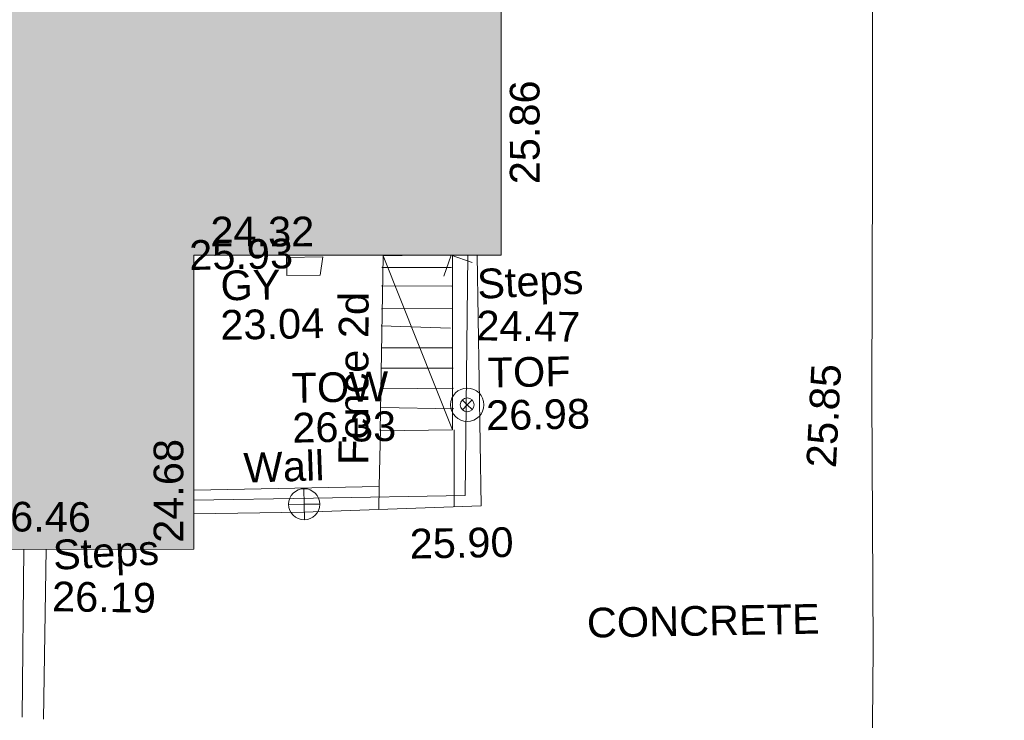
# Model space of a CAD drawing. Header units: millimetres. Extents: x -290717 to 520720, y -88450 to 287762.
# Tile 167 of 197: x -121580 to -109149, y 154294 to 163141. Entities that reach past the tile are written whole.
import ezdxf

# ---------------------------------------------------------------- set-up
doc = ezdxf.new("R2010")
doc.units = ezdxf.units.MM
doc.linetypes.add('IMPORT-UG_ELEC_STREET LIGHTING_QLB2 _2_', pattern=[2700, 1500, -300.0000000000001, 0, -250, 150, -300.0000000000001, 0, -200])
for name, color, linetype, lineweight, true_color in [('00__TOPO__TOP_OF_FENCE_SYMBOL', 7, 'Continuous', 9, 0x666666), ('00_TOPO_BUILDING_OUTLINE', 5, 'Continuous', 9, 0x0000ff), ('00_TOPO_FENCE_2D', 7, 'Continuous', 9, 0x3f7f4f), ('00_TOPO_ROAD_MARKING_WHITE_CONTINUOUS', 7, 'Continuous', 9, 0x999999), ('00_TOPO_STEPS', 7, 'Continuous', 9, 0x666666), ('00_TOPO_TOP_OF_FENCE', 7, 'Continuous', 9, 0x666666), ('00_TOPO_TOP_OF_WALL', 7, 'Continuous', 9, 0x666666), ('00_TOPO_WALL', 7, 'Continuous', 9, 0x7c00a5), ('00_UAV_BUILDING_OUTLINE', 5, 'Continuous', 9, 0x0000ff), ('00_UAV_FENCE_2D', 7, 'Continuous', 9, 0x264c2f), ('00_UAV_SERV_GULLY', 7, 'Continuous', 9, 0x5252a5), ('00_UAV_STEPS', 7, 'Continuous', 9, 0x666666), ('00_UAV_WALL', 7, 'Continuous', 9, 0x7c00a5), ('12333-PUM-2D-U-0001-C01 - Rev2_REVIT IMPORT_dwg', 7, 'Continuous', 9, 0x767676), ('A_RHA_Line', 7, 'Continuous', 9, 0x00a600)]:
    doc.layers.add(name, color=color, linetype=linetype, lineweight=lineweight, true_color=true_color)
doc.layers.add('00_TOPO_SURVEY_TEXT', color=7, linetype='Continuous', lineweight=9)
doc.layers.add('A_RHA_Detail', color=7, linetype='Continuous', lineweight=9)
doc.styles.add('Swis721 Lt BT_2', font='swissl.ttf', dxfattribs={"height": 375})

# ---------------------------------------------------------------- blocks, each defined once
blk = doc.blocks.new('12333-PUM-2D-U-0001-C01 - Rev2_REVIT IMPORT_dwg_MSL_Node_LineworkTOF-2077201-Site Location Plan Existing')
at = {"layer": '00__TOPO__TOP_OF_FENCE_SYMBOL', "color": 254, "true_color": 0xcccccc, "flags": 128}
for points in [[(165.3591892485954, 165.3591892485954), (0, 0), (-165.3591892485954, 165.3591892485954)], [(165.3591892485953, -165.3591892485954), (0, 0), (-165.3591892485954, -165.3591892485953)]]:
    blk.add_lwpolyline(points, dxfattribs=at)
at = {"layer": '00__TOPO__TOP_OF_FENCE_SYMBOL', "color": 254, "true_color": 0xcccccc}
for radius in [562.5594001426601, 233.853208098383]:
    blk.add_circle((0, 0), radius, dxfattribs=at)
blk = doc.blocks.new('12333-PUM-2D-U-0001-C01 - Rev2_REVIT IMPORT_dwg_TOW-2077202-Site Location Plan Existing')
at = {"layer": '00_TOPO_TOP_OF_WALL', "color": 254, "true_color": 0xcccccc, "flags": 128}
for points in [[(0, 525.0554400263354), (0, 0), (-525.0554401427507, 0)], [(525.0554401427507, 0), (0, 0), (0, -525.0554400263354)]]:
    blk.add_lwpolyline(points, dxfattribs=at)
at = {"layer": '00_TOPO_TOP_OF_WALL', "color": 254, "true_color": 0xcccccc}
blk.add_circle((0, 0), 525.0554401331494, dxfattribs=at)
blk = doc.blocks.new('12333-PUM-2D-U-0001-C01 - Rev2_REVIT IMPORT_dwg_MSL_Node_Linework_1-V49-Site Location Plan Existing')
at = {"layer": '00_UAV_STEPS', "color": 254, "true_color": 0xcccccc, "flags": 128}
blk.add_lwpolyline([(704.8438894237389, -256.5421955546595), (0, 0), (-256.5421955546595, -704.8438894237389)], dxfattribs=at)
blk = doc.blocks.new('12333-PUM-2D-U-0001-C01 - Rev2_REVIT IMPORT_dwg_MGS62954_T2_Galway_ITM_3d_Rev1-2077680-Site Location Plan Existing')
at = {"layer": '00_TOPO_FENCE_2D', "color": 254, "true_color": 0xcccccc, "flags": 128}
blk.add_lwpolyline([(533785337.8094735, 725714556.2755026), (533786850.5047053, 725714556.2755024), (533788762.5941393, 725714556.2755026), (533788852.3118379, 725717588.4839007)], dxfattribs=at)
at = {"layer": '00_TOPO_ROAD_MARKING_WHITE_CONTINUOUS', "color": 254, "true_color": 0xcccccc, "flags": 128}
blk.add_lwpolyline([(533794079.9837342, 725725669.3529277), (533794050.0000001, 725722620), (533794030.0000001, 725721870), (533794000.0000001, 725719800), (533793980, 725718610.0000001), (533793920.0000001, 725715720.0000001), (533793880, 725712540.0000001), (533793820.0000001, 725710160.0000001)], dxfattribs=at)
at = {"layer": '00_TOPO_STEPS', "color": 254, "true_color": 0xcccccc}
for p, q in [((533783181.9249678, 725713972.993831), (533783121.0109096, 725711853.2997535)), ((533783462.4770766, 725713968.2056824), (533783392.7636515, 725711826.6595975))]:
    blk.add_line(p, q, dxfattribs=at)
at = {"layer": '00_TOPO_WALL', "color": 254, "true_color": 0xcccccc, "flags": 128}
blk.add_lwpolyline([(533785334.8647266, 725714383.7338743), (533786724.5057676, 725714379.7535878), (533788962.6441864, 725714423.1575676), (533788968.231848, 725717586.505508)], dxfattribs=at)
at = {"layer": '00_UAV_FENCE_2D', "color": 254, "true_color": 0xcccccc}
blk.add_line((533787678.0501055, 725714687.4749527), (533787710.6540662, 725715410.8367734), dxfattribs=at)
at = {"layer": '00_UAV_SERV_GULLY', "color": 254, "true_color": 0xcccccc}
for p, q in [((533787019.8000001, 725717598.6000001), (533786562.6000001, 725717598.6000001)), ((533786562.6000001, 725717370.0000001), (533786562.6000001, 725717598.6000001)), ((533787019.8000001, 725717598.6000001), (533786981.7000001, 725717370)), ((533786981.7000001, 725717370), (533786562.6000001, 725717370.0000001))]:
    blk.add_line(p, q, dxfattribs=at)
at = {"layer": '00_UAV_STEPS', "color": 254, "true_color": 0xcccccc}
for p, q in [((533787705.6, 725715388.8000001), (533787781.8000001, 725717598.6000001)), ((533787781.8000001, 725717598.6000001), (533788259.5789928, 725717598.6000001)), ((533788620, 725715388.8000001), (533787781.8000001, 725717598.6000001)), ((533788620, 725715388.8000001), (533788657.9827672, 725717591.8004913)), ((533787760.8078042, 725717452.2506547), (533788639.8499985, 725717437.8357962)), ((533788639.6571494, 725717201.8049059), (533787755.0784361, 725717219.0474609)), ((533787748.0292209, 725716932.1223744), (533788639.4275789, 725716920.8304222)), ((533788614.6540661, 725716672.8367734), (533787742.669962, 725716713.9837917)), ((533787735.8950561, 725716438.2239429), (533788639.0215001, 725716423.8250346)), ((533788638.8090754, 725716163.8358299), (533787729.6194822, 725716182.7884868)), ((533787723.2164956, 725715922.1669095), (533788638.6031697, 725715911.8245595)), ((533788638.3899329, 725715650.8410746), (533787717.4140708, 725715685.9900784)), ((533788620, 725715388.8000001), (533787705.6, 725715388.8000001))]:
    blk.add_line(p, q, dxfattribs=at)
at = {"layer": '00_UAV_WALL', "color": 254, "true_color": 0xcccccc}
for p, q in [((533788622.7284657, 725714416.5656183), (533788638.1752186, 725715388.0493057)), ((533785339.9597196, 725714682.2649264), (533787678.0501055, 725714687.4749527)), ((533787670.2999809, 725714398.0952741), (533787678.0501055, 725714687.4749527))]:
    blk.add_line(p, q, dxfattribs=at)
at = {"xscale": 0.375, "yscale": 0.375, "zscale": 0.375}
for name, p in [('12333-PUM-2D-U-0001-C01 - Rev2_REVIT IMPORT_dwg_MSL_Node_Linework_1-V49-Site Location Plan Existing', (533788639.9760468, 725717592.1078098)), ('12333-PUM-2D-U-0001-C01 - Rev2_REVIT IMPORT_dwg_MSL_Node_LineworkTOF-2077201-Site Location Plan Existing', (533788810.0000002, 725715700.0000002)), ('12333-PUM-2D-U-0001-C01 - Rev2_REVIT IMPORT_dwg_TOW-2077202-Site Location Plan Existing', (533786730.0000001, 725714480))]:
    blk.add_blockref(name, p, dxfattribs=at)
at = {"layer": '00_TOPO_BUILDING_OUTLINE', "color": 251, "true_color": 0x666666, "insert": (533785332.9606664, 725717837.6571281), "char_height": 375, "width": 1495.902363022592, "attachment_point": 1, "line_spacing_factor": 1.005061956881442, "style": 'Swis721 Lt BT_2'}
blk.add_mtext('25.93', dxfattribs=at)
at = {"layer": '00_TOPO_ROAD_MARKING_WHITE_CONTINUOUS', "color": 251, "true_color": 0x666666, "insert": (533793075.77986, 725714840.8858112), "char_height": 375, "width": 1495.902363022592, "attachment_point": 1, "rotation": 86.10971530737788, "line_spacing_factor": 1.005061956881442, "style": 'Swis721 Lt BT_2'}
blk.add_mtext('25.85', dxfattribs=at)
at = {"layer": '00_TOPO_STEPS', "char_height": 375, "attachment_point": 1, "line_spacing_factor": 1.005061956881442, "style": 'Swis721 Lt BT_2'}
for s, insert, width, rotation in [('Steps', (533783540.3729123, 725714081.7466801), 1552.889119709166, 1.944979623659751), ('26.19', (533783533.3888722, 725713560.3137772), 1495.902363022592, 358.1535440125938)]:
    blk.add_mtext(s, dxfattribs=dict(at, insert=insert, width=width, rotation=rotation))
at = {"layer": '00_TOPO_SURVEY_TEXT', "color": 251, "true_color": 0x666666, "insert": (533790272.3883106, 725713109.0002685), "char_height": 375, "width": 3286.236302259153, "attachment_point": 1, "line_spacing_factor": 1.005061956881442, "style": 'Swis721 Lt BT_2'}
blk.add_mtext('CONCRETE', dxfattribs=at)
at = {"layer": '00_TOPO_TOP_OF_FENCE', "char_height": 375, "attachment_point": 1, "line_spacing_factor": 1.005061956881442, "style": 'Swis721 Lt BT_2'}
for s, insert, width in [('TOF', (533789074.3270571, 725716289.072931), 1163.479615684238), ('26.98', (533789045.9223793, 725715749.7057948), 1495.902363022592)]:
    blk.add_mtext(s, dxfattribs=dict(at, insert=insert, width=width))
at = {"layer": '00_TOPO_TOP_OF_WALL', "char_height": 375, "attachment_point": 1, "line_spacing_factor": 1.005061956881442, "style": 'Swis721 Lt BT_2'}
for s, insert, width in [('TOW', (533786596.1688735, 725716139.105476), 1343.937678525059), ('26.33', (533786596.1688735, 725715635.3687572), 1495.902363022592)]:
    blk.add_mtext(s, dxfattribs=dict(at, insert=insert, width=width))
at = {"layer": '00_TOPO_WALL', "color": 251, "true_color": 0x666666, "insert": (533788053.160342, 725714145.7650894), "char_height": 375, "width": 1495.902363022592, "attachment_point": 1, "line_spacing_factor": 1.005061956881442, "style": 'Swis721 Lt BT_2'}
blk.add_mtext('25.90', dxfattribs=at)
at = {"layer": '00_UAV_BUILDING_OUTLINE', "color": 251, "true_color": 0x666666, "char_height": 375, "width": 1495.902363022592, "attachment_point": 1, "line_spacing_factor": 1.005061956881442, "style": 'Swis721 Lt BT_2'}
for s, insert, rotation in [('25.86', (533789396.3132012, 725718474.7078809), 89.02223481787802), ('24.32', (533785608.789193, 725718130.7041286), 359.0222348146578), ('24.68', (533784820.5611132, 725714026.6848409), 89.02223481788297), ('26.46', (533782728.4417362, 725714583.9165878), 358.634471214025)]:
    blk.add_mtext(s, dxfattribs=dict(at, insert=insert, rotation=rotation))
at = {"layer": '00_UAV_FENCE_2D', "color": 251, "true_color": 0x666666, "insert": (533787170.9058214, 725714969.0675738), "char_height": 375, "width": 2545.408465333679, "attachment_point": 1, "rotation": 88.85921708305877, "line_spacing_factor": 1.005061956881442, "style": 'Swis721 Lt BT_2'}
blk.add_mtext('Fence 2d', dxfattribs=at)
at = {"layer": '00_UAV_SERV_GULLY', "color": 251, "true_color": 0x666666, "char_height": 375, "attachment_point": 1, "line_spacing_factor": 1.005061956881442, "style": 'Swis721 Lt BT_2'}
for s, insert, width in [('GY', (533785721.6443118, 725717446.998246), 821.5590755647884), ('23.04', (533785711.0483345, 725716949.3115271), 1495.902363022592)]:
    blk.add_mtext(s, dxfattribs=dict(at, insert=insert, width=width))
at = {"layer": '00_UAV_STEPS', "char_height": 375, "attachment_point": 1, "line_spacing_factor": 1.005061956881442, "style": 'Swis721 Lt BT_2'}
for s, insert, width, rotation in [('Steps', (533788955.6147441, 725717408.6690673), 1552.889119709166, 1.944979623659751), ('24.47', (533788948.630704, 725716887.2361642), 1495.902363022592, 358.1535440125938)]:
    blk.add_mtext(s, dxfattribs=dict(at, insert=insert, width=width, rotation=rotation))
at = {"layer": '00_UAV_WALL', "color": 251, "true_color": 0x666666, "insert": (533785970.4275972, 725715139.337532), "char_height": 375, "width": 1130.237340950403, "attachment_point": 1, "rotation": 0.9454117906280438, "line_spacing_factor": 1.005061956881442, "style": 'Swis721 Lt BT_2'}
blk.add_mtext('Wall', dxfattribs=at)
blk = doc.blocks.new('12333-PUM-2D-U-0001-C01 - Rev2_REVIT IMPORT_dwg-1620468-Site Location Plan Existing')
blk.add_blockref('12333-PUM-2D-U-0001-C01 - Rev2_REVIT IMPORT_dwg_MGS62954_T2_Galway_ITM_3d_Rev1-2077680-Site Location Plan Existing', (-533641079.6498471, -725615854.3561786))

msp = doc.modelspace()

# ---------------------------------------------------------------- hatches: boundary and pattern name
at = {"layer": 'A_RHA_Detail', "true_color": 0xc0c0c0}
h = msp.add_hatch(color=9, dxfattribs=at)
h.paths.add_polyline_path([(-80880.60083898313, -68502.79057078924), (-80400.86592458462, -68483.4150911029), (-80400.86592458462, -62984.64684182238), (-24474.85765180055, -63009.32043784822), (-24456.14471274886, -50840.30023854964), (-36622.55041054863, -50831.65104346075), (-36622.5504104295, -44228.57792609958), (-50959.05265825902, -44213.68205212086), (-50959.05265825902, -42573.78171509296), (-54563.93258049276, -42571.21897729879), (-54565.69773355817, -45054.17447471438), (-92408.82109324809, -45027.27149617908), (-92411.78875845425, -49201.74309219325), (-100061.9988811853, -49201.74309219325), (-100052.221444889, -64852.82557835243), (-86120.90825231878, -64852.82557835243), (-86092.16626519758, -62957.90041523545), (-84861.10047611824, -62957.90041520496), (-84854.79054275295, -68240.10973718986), (-80870.60226895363, -68240.10973718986)])
h.paths.add_polyline_path([(-137238.9269955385, -68461.93840922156), (-132719.7426408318, -68433.06336920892), (-132847.0731201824, -62850.0428228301), (-130454.6837966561, -62916.63108081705), (-130498.2830220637, -61355.8539363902), (-117581.136331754, -61423.42893434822), (-117492.3908565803, -49183.91309186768), (-125136.5200282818, -49178.47881939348), (-125133.5727033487, -45032.61887132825), (-163007.1824077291, -45005.69421944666), (-163007.1824077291, -44090.29634113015), (-163123.8521375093, -44090.21339942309), (-163122.6389897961, -42383.751842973), (-166563.8543420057, -42383.75184295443), (-166565.0349082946, -44044.3982420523), (-193158.4656786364, -44025.49275802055), (-193195.152889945, -62863.6565097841), (-137269.7106414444, -62916.63108078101), (-137254.3708868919, -65679.90523788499)])
h.paths.add_polyline_path([(120310.9497607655, -32334.2823016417), (120312.4652266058, -31610.73011961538), (133451.2244789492, -31638.24899384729), (133469.2230092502, -19717.98315777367), (121295.7536929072, -19692.48606427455), (121319.8434528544, -8190.941560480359), (112277.0825929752, -8172.001674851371), (112263.1769726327, -14811.12345451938), (78285.85310969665, -14739.95861435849), (78292.82277619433, -8167.077575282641), (76545.55099677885, -8163.40371230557), (69355.76844230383, -8152.931592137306), (69353.66597202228, -9156.746357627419), (68372.60878942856, -9154.691552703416), (68372.60878942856, -13705.52853212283), (69333.72334743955, -13707.54156767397), (69325.07112544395, -16249.53369225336), (66623.4489111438, -16249.53369225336), (66619.79243932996, -17995.29925522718), (65989.07757491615, -17995.29925522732), (65985.44262769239, -19730.78799479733), (57152.23993372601, -19712.28702423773), (57127.42535098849, -31559.89461998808), (70277.87165423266, -31587.43801817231), (70277.87165428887, -32271.74147154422), (78263.96947906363, -32285.12944888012), (78266.62669288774, -31019.79372153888), (112335.8856506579, -31091.15111856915), (112335.8856506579, -32317.57330550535), (119781.4233959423, -32333.17321910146)])
h.paths.add_polyline_path([(7503.71740934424, -1791.43926322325), (15482.43097389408, -674.0213230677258), (15484.0826184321, 148.1327206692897), (56188.28042539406, 205.5276654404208), (56155.8432600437, 14338.31663138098), (18016.62665932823, 14236.4814953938), (17967.9025208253, 34313.18372075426), (21727.10644861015, 34324.06926249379), (21708.9097307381, 40608.10218319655), (18009.66447156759, 40608.10218325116), (17995.54603703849, 45483.75063445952), (9770.084212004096, 45420.63294734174), (3966.216019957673, 45443.14492469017), (3984.771235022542, 14176.56786831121), (1023.062455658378, 14176.56786840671), (-276.5134647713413, 14190.52623465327), (-231.6790044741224, 5976.811441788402), (-226.4491536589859, 193.7444677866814), (1220.250839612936, 179.5999159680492), (7477.609307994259, 143.2867556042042), (7488.638446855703, -674.0213230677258)])
h.paths.add_polyline_path([(77755.59663317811, 53.47451145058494), (77729.51881611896, 1699.844979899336), (94464.47132486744, 1659.976083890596), (94606.37913471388, 17991.39023626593), (88810.41901146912, 18015.03260816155), (88799.89418497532, 14436.74271609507), (69413.88950349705, 14457.87738898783), (69377.35724448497, 99.62816357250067), (70760.85642036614, 92.0068082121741)])
h.paths.add_polyline_path([(61252.12079698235, 46453.95617369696), (105774.7348988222, 46472.68783510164), (105768.2642197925, 61852.61234310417), (92285.13876306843, 61852.61234310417), (92308.59670397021, 65784.30757142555), (96107.46680002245, 65767.6044524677), (96059.6808111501, 75209.20847378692), (101084.8427276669, 75071.88872768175), (104988.0046543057, 74765.36560410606), (108403.6894220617, 74363.84089439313), (112009.2703903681, 73787.25420864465), (115645.3524814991, 73049.69667210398), (116890.8108050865, 72761.69136255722), (120208.9929832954, 71893.18353872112), (120865.241739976, 71703.68487155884), (124135.6329505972, 70669.67317909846), (127435.6253142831, 69480.50055823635), (127820.4368655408, 69394.93141813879), (128274.3081769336, 69331.69585757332), (128731.879114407, 69306.66104520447), (129189.9401456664, 69320.00258265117), (129645.2782985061, 69371.62688830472), (130094.6997111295, 69461.17185607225), (130535.0520071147, 69588.00939078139), (130963.2464342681, 69751.2498188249), (131376.279516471, 69949.74812593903), (131771.254123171, 70182.11198906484), (132162.5575600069, 70460.54046602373), (132496.0921582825, 70741.69081117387), (132820.8713676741, 71064.98072578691), (133117.4593294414, 71414.31364276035), (133383.77568926, 71787.23923958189), (133616.5473239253, 72178.53728446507), (133817.1647262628, 72590.54524901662), (133982.6025969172, 73017.89547517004), (134111.7005086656, 73457.59040804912), (134203.5529320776, 73906.545904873), (134257.5155882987, 74361.61286220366), (134272.5462649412, 74819.59931534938), (134250.5259874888, 75277.29281749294), (134189.6227572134, 75731.48297750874), (134090.9274700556, 76178.98397761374), (133955.1324028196, 76616.65691996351), (133783.1900598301, 77041.4318434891), (133576.3064937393, 77450.3292564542), (133335.9328436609, 77840.48103831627), (133063.7551572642, 78209.15055536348), (132761.6825665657, 78553.75185442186), (132431.8338935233, 78871.86780505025), (132076.5227904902, 79161.26705200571), (131698.2415079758, 79419.91966864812), (131299.6434187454, 79646.01139199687), (131093.5942456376, 79746.34209763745), (132146.0467355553, 83110.22226149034), (122787.763295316, 86282.54285521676), (121604.3555410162, 82800.35918872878), (117095.9864226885, 83870.84033788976), (116841.9598400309, 83526.35449576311), (116120.5435466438, 91221.9361197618), (110237.7341284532, 91274.27491024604), (110194.3680786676, 90435.39030217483), (104988.0046543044, 90486.49901569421), (104973.2761846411, 94309.82427956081), (103746.1314668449, 94309.82427962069), (103839.9937121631, 122852.1474272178), (96365.09202303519, 122931.9599471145), (96350.3400238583, 123952.416858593), (104555.5505249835, 123902.1925258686), (104607.3234457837, 120248.5396157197), (125502.5015002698, 120134.193340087), (125662.0200253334, 137657.3796883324), (114479.5865733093, 137699.2256881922), (114382.3062641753, 129149.9458158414), (104644.1590035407, 129187.997507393), (104577.9931702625, 126217.3903165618), (101184.4926405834, 126159.1566967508), (101264.6166812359, 135959.2655565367), (89967.23177303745, 135988.8856164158), (89927.63362986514, 125823.6463181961), (93630.53562299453, 125840.7948842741), (93580.6568888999, 122931.9599471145), (88697.38835373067, 122904.7310127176), (88679.38989541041, 95739.0914377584), (86378.25848993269, 95739.0914377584), (86378.18187189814, 96178.10083375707), (83279.5074328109, 96200.92083330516), (83273.62493422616, 95735.74732136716), (70169.67509616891, 95733.22421950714), (70166.2684274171, 96272.07409350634), (66674.99731291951, 96257.14073659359), (66654.74538556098, 95755.71092140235), (65784.77231076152, 95755.71092140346), (65887.65094981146, 117470.6305650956), (53473.34271625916, 117487.9046429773), (53434.44066306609, 98570.4634906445), (40649.41626913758, 98570.46349066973), (40610.16711556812, 94406.01479082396), (38853.82372865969, 94410.36303444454), (38848.65589191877, 89463.65332732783), (40612.46601909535, 89518.45976927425), (40665.38257359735, 86257.73741131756), (38372.19584673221, 86305.7230928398), (38369.79373532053, 76901.0507917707), (50937.95125076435, 76944.40198877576), (50922.88567283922, 74598.78180893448), (56484.90611318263, 74588.85093774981), (56484.9061131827, 75194.85181998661), (92465.40372273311, 75233.02581663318), (92645.92783659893, 71766.64845097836), (89810.5550181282, 69362.83965827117), (85313.16173971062, 69360.94750424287), (85313.16173971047, 66907.40508090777), (75210.14498260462, 66903.15451592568), (75210.14498260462, 63815.70944554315), (70819.40014306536, 63815.70999204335), (70819.21601502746, 64253.35708063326), (69456.8341568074, 64253.35708063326), (69455.71957374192, 66901.99623168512), (61303.3285675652, 66898.56680686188), (61304.56054652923, 63970.32021231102), (70500.41048205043, 63970.32021223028), (70500.40885431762, 61852.59006210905), (61245.64388480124, 61848.69637492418), (61252.12079698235, 46455.07044720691)])
h.paths.add_polyline_path([(-17153.16561239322, 48569.32684293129), (-17153.16561227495, 60770.38083690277), (-29362.88357762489, 60774.7042869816), (-29362.88357762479, 67399.20394583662), (-43507.25361058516, 67405.01911302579), (-43488.53133082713, 69093.07334179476), (-45766.41866234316, 69109.32868391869), (-45794.34620035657, 67405.01911302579), (-47272.11273197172, 67404.21245453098), (-47272.44887636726, 66454.91798912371), (-86004.56386335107, 66468.6329952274), (-86006.66970790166, 60521.58362724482), (-92662.8772251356, 60521.58362724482), (-92666.53762789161, 50184.35611936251), (-79752.016597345, 50179.78302554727), (-79752.016597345, 48591.49323813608), (-17157.71631240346, 48569.32845421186)])
h.paths.add_polyline_path([(-201056.4185879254, 48628.75479108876), (-138377.9751621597, 48634.64535782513), (-138377.9751621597, 50133.28202330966), (-125467.710581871, 50134.49533928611), (-125468.6909603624, 60566.19036866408), (-132186.8595615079, 60565.86652591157), (-132187.4203588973, 66533.01978768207), (-170643.3098734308, 66805.61809689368), (-170643.3098732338, 67738.78475851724), (-200340.0100486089, 67488.93693767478), (-200348.7175167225, 60827.7802510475), (-201057.5650552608, 60827.71357562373), (-201056.6510294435, 51102.0431337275)])
h.paths.add_polyline_path([(-240051.5126725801, 54769.1949116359), (-239444.4902595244, 54811.10754483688), (-239186.5396225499, 54841.92927608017), (-238764.8191578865, 54940.98166103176), (-238382.4735933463, 55122.46891391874), (-237990.3402229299, 55354.87497237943), (-237269.2031026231, 55936.21514997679), (-237030.2712443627, 56228.66101920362), (-236793.0039600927, 56569.31473977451), (-236554.5880579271, 57004.26389721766), (-236432.7219585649, 57267.46508911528), (-236300.0815274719, 57753.26239002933), (-236250.7285154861, 58017.17885687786), (-236235.6490610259, 58516.21786795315), (-236233.2538430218, 58987.85640057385), (-236213.702979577, 59823.48083772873), (-236363.8287856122, 59820.8603820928), (-236634.0279869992, 60698.06075831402), (-236391.9547756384, 61432.1972634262), (-236225.4740089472, 61435.10319604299), (-236201.6036570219, 62637.68779599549), (-232563.5271750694, 62639.28734435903), (-232563.5271750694, 63049.03842407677), (-232732.1945866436, 63049.15302221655), (-232860.1521278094, 63457.9589027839), (-232731.6068089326, 63914.24862701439), (-232560.8209657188, 63914.24862701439), (-232521.9864006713, 70597.99604498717), (-240628.6947850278, 70598.85496274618), (-240629.7923196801, 72350.98321581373), (-246412.6011213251, 72347.36085937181), (-246412.6011213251, 70616.45923939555), (-254449.5805725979, 70618.60952619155), (-254454.637144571, 70754.06491724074), (-254469.7140363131, 73191.6627625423), (-263883.2532625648, 73267.83063692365), (-263902.4181505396, 68260.74348557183), (-263714.8217520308, 68259.82096576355), (-263552.9672900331, 67819.6543439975), (-263719.0883117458, 67392.20684197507), (-263913.629869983, 67392.20684288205), (-263956.7001914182, 58633.76423459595), (-260181.1963171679, 58611.22607638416), (-260192.3146984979, 56354.25111578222), (-257184.684388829, 56339.46086010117), (-257213.4419958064, 57092.93866025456), (-257338.5163846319, 57093.27331227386), (-257471.0109295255, 57531.7457231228), (-257338.5163845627, 58062.22513700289), (-257203.4956297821, 58064.06881293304), (-257173.5751889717, 58598.54056827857), (-256478.2273617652, 58575.27357918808), (-256478.2273617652, 58788.51859477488), (-256013.0091299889, 58911.92701537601), (-255397.0786589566, 58780.99767608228), (-255397.0786664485, 58595.98242230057), (-243809.8853614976, 58585.92793205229), (-243805.3570672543, 58352.04527760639), (-243740.9394682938, 57884.52572396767), (-243619.083060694, 57421.84877501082), (-243424.3877541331, 56943.65915328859), (-243247.1437899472, 56608.24157716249), (-243003.0710577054, 56249.99021479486), (-242732.2093200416, 55932.75703086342), (-242371.7230179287, 55603.12658814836), (-242141.2551255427, 55424.88676771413), (-241804.9643038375, 55216.88439829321), (-241529.464082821, 55077.02869058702), (-241100.6275144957, 54917.18295005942), (-240836.2134980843, 54840.82833179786), (-240453.4486196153, 54788.6078413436), (-240203.3756532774, 54776.52967577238)])
h.paths.add_polyline_path([(40276.69022620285, 59895.3641775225), (40328.62676026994, 69196.9439153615), (36588.99968782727, 69217.82459101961), (36619.46637569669, 74674.25962431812), (32264.36460075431, 74687.02318924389), (32233.48293864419, 69156.26826309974), (11916.69390488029, 69269.70959690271), (11966.66200108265, 78218.75165977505), (29087.50901742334, 78123.15526811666), (29143.44567202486, 88141.13700481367), (15719.34879623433, 88216.09212957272), (15732.60379610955, 90589.99788900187), (4594.294101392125, 90652.19003492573), (4525.129359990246, 78265.12250452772), (10096.76365550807, 78234.01258734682), (10077.43887221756, 74773.03821913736), (4547.641142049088, 74803.91453678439), (4465.579974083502, 60107.16002351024), (19125.89094757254, 60025.30234268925), (19139.86249371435, 62527.53804648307), (31738.59196305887, 62457.19146407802), (31724.55430855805, 59943.11609818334), (38369.79364222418, 59906.01157297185)])
h.paths.add_polyline_path([(-246083.0241259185, 72334.29150213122), (-246083.0594797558, 72334.30275087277), (-246208.2905500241, 72334.29150213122)])
h.paths.add_polyline_path([(-114575.3004830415, 112178.0758696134), (-114575.3246436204, 112178.0758696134), (-114707.2752166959, 115801.5811617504)])
h.paths.add_polyline_path([(-154699.9178766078, 101760.4080976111), (-114382.0503338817, 101776.0542915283), (-114382.0503338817, 106926.936016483), (-113755.641395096, 106927.1791078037), (-113757.5507412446, 111847.2721532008), (-114431.6837526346, 111847.2721532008), (-114431.8098651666, 112178.075869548), (-114575.3004830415, 112178.0758696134), (-114578.9984943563, 121707.2390834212), (-123056.9849702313, 121707.2390834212), (-123068.8201032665, 156452.7036899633), (-119381.2340625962, 156454.1347343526), (-119381.2340625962, 160165.8603541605), (-115501.031452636, 160167.3661472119), (-115503.3750945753, 166206.5793118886), (-132411.7987151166, 166599.6604729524), (-132411.8243306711, 166665.6603411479), (-135275.0124468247, 166664.5489553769), (-135275.0124468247, 166628.1883102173), (-135911.3205077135, 166628.1944503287), (-135911.3479256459, 166352.1604668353), (-152521.1633846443, 166345.7145607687), (-152518.3680955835, 159142.6836790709), (-150699.3133726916, 159117.9265656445), (-150755.6690356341, 122560.6912032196), (-151059.2005266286, 122560.6912032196), (-151061.0981347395, 121302.4374931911), (-154138.3148337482, 121372.6012653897), (-154138.3148337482, 121865.183451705), (-154704.3888425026, 121867.2611370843), (-154688.5451973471, 119352.3937021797), (-154745.5933227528, 119352.3715636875), (-154745.5763474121, 118722.1532660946), (-160794.1544526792, 118748.744283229), (-160794.1544527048, 119410.5425977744), (-163852.1622693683, 119422.408321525), (-163855.0715294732, 118762.2003111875), (-167568.6765459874, 118778.5256058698), (-166634.6619849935, 124395.1277019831), (-166843.6206842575, 124471.2090400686), (-167568.6765459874, 124707.6250904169), (-168028.2173235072, 124841.3808643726), (-168630.5006276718, 124991.3056740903), (-169238.2056070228, 125117.4693074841), (-169850.3952285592, 125219.6772877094), (-170466.1255403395, 125297.7720169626), (-171089.1102599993, 125351.8553033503), (-171704.4065937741, 125381.1774254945), (-172325.0479971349, 125386.3595015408), (-172782.2248668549, 125374.5832363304), (-173401.7764236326, 125337.4554476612), (-174019.3926983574, 125276.0328036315), (-174634.1213722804, 125190.4100127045), (-175245.0145766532, 125080.7190996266), (-176047.1958093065, 124895.7675261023), (-176665.4852587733, 124724.7228134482), (-177045.3001228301, 124609.1129151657), (-177631.5127793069, 124405.2077276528), (-176665.4852586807, 118818.5158793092), (-177558.9402083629, 118822.4435769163), (-177662.2853368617, 125263.4341236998), (-176365.3912352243, 126542.9270807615), (-159462.2970490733, 126319.9103917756), (-157057.7396790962, 128609.0850976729), (-157060.6673204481, 136153.1661957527), (-158638.8016610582, 137740.2441626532), (-159352.3735831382, 137740.2441626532), (-161634.4140635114, 140201.1078539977), (-168727.9404946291, 140256.8191147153), (-171035.0401162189, 137942.884730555), (-174184.1459014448, 137942.884730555), (-176460.1168228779, 140292.2858551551), (-177341.68569345, 140292.285855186), (-177341.7114445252, 140358.4281613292), (-183428.5803825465, 140356.0660244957), (-185921.6385984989, 137917.4639097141), (-185921.6385985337, 131757.309115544), (-186906.8767412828, 131756.9267734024), (-187725.3914540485, 130809.9989183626), (-187724.0588902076, 127376.1828149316), (-186481.0281350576, 126304.557648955), (-186479.4846755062, 122327.2959175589), (-185176.2828158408, 121059.4673825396), (-180304.1129154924, 121059.4673825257), (-180304.1136492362, 118802.0484409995), (-193555.3706955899, 118802.0484409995), (-193555.3686998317, 133117.8341649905), (-192593.6442938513, 133118.2073819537), (-192593.6442938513, 134200.8158367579), (-192224.6284783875, 134200.9592041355), (-192225.5653014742, 136615.0101267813), (-192595.0012461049, 136615.0101267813), (-192595.4357332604, 137734.4745166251), (-193589.2709668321, 137734.4746851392), (-193589.2685988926, 147474.5705834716), (-193163.2062206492, 147492.8644728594), (-192606.8095195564, 147551.4951472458), (-192359.9383250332, 147589.5931622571), (-192199.8207947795, 147616.5827293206), (-191882.7548926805, 147682.9245600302), (-191568.5380071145, 147761.6632019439), (-191020.2573150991, 147932.4221712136), (-190950.5841382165, 147955.8263236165), (-190647.7999969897, 148070.951423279), (-190349.769078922, 148197.8750093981), (-190056.9509284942, 148336.4013817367), (-189769.7970512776, 148486.316942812), (-189375.4954991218, 148717.2624196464), (-189132.9060261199, 148873.2749095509), (-188867.5421091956, 149059.0543930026), (-188609.6764469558, 149255.1087866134), (-188354.9814056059, 149465.3525772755), (-188079.6339208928, 149713.8792482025), (-187884.9836199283, 149901.8220103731), (-187538.2510284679, 150274.4802367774), (-187446.2998447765, 150378.396083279), (-187241.3270201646, 150629.2310214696), (-187046.3599558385, 150887.9197697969), (-186861.699277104, 151154.0634500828), (-186546.1373636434, 151669.8298752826), (-186524.4196769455, 151707.063245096), (-163675.289831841, 151669.8298752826), (-163687.5843044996, 148134.0767945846), (-157303.6541541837, 148136.4921063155), (-157303.6541541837, 155759.9150161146), (-157557.4317586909, 155765.0384228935), (-157555.9168973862, 166678.0466575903), (-187009.2021991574, 166699.7464767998), (-187013.0952111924, 162054.4009359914), (-188707.1775469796, 162044.5925187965), (-188705.9961893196, 155021.5333641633), (-188737.9999316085, 154650.5326603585), (-188799.0133970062, 154283.1866125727), (-188857.2045401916, 154035.4341107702), (-188966.1106131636, 153679.3368924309), (-189102.6200311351, 153332.8820747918), (-189265.8911677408, 152998.2056672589), (-189454.9174010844, 152677.3710606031), (-189645.2484685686, 152421.322012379), (-189916.9563410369, 152104.2450531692), (-190212.7041973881, 151809.4634871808), (-190530.6686598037, 151538.7947475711), (-190868.889367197, 151293.9075915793), (-191225.2810786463, 151076.3118324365), (-191597.6465194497, 150887.3490190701), (-192092.8415776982, 150682.5621956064), (-192485.2937347, 150569.6612301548), (-192903.8930807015, 150482.2408890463), (-193187.215491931, 150440.8868273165), (-193594.1866364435, 150407.1257787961), (-193594.5953882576, 151459.989522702), (-205369.2399268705, 151455.4201248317), (-205354.452352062, 113350.0822379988), (-207187.1580384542, 113349.3709450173), (-207184.3024929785, 105991.0636522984), (-205312.8709512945, 105991.0636522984), (-205311.2365670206, 101769.6553082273), (-175488.645120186, 101781.2285901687), (-175488.645120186, 110889.6985621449), (-154703.462766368, 110897.5679794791), (-154700.5193329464, 103310.2697088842)])
h.paths.add_polyline_path([(193735.9435692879, 113047.8274775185), (208865.0938716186, 114991.026643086), (208976.1154122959, 114126.6471161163), (216447.8967330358, 115086.3281915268), (216038.7305308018, 118271.970241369), (232648.5073383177, 120405.3421627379), (233425.9936153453, 114352.0734369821), (240632.2017567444, 115277.6440986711), (239854.8412683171, 121329.9334728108), (256406.8682407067, 123455.8879629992), (257091.7572256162, 118089.1198988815), (264572.287122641, 119040.8180953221), (261877.8350554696, 138524.7609215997), (259178.7147038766, 138221.6086023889), (259197.3483654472, 137439.0084132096), (254686.1480587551, 136897.0007613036), (255412.6810205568, 131314.8303174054), (240852.7447965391, 129522.4514055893), (239771.0426540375, 137918.8519126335), (240649.582243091, 138010.1984551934), (240062.3063116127, 142776.6750342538), (239165.7694641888, 142685.0143484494), (237630.9646614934, 151018.3171733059), (266172.8791088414, 154560.7889781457), (271297.187694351, 142612.4006970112), (276531.7397502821, 144861.0987145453), (274941.5029779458, 148527.903728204), (302074.530765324, 160134.9084326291), (300215.9323773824, 164320.1841173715), (301528.161327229, 164907.0997990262), (300405.1237791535, 167477.8916353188), (299016.6944531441, 166945.7181825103), (295626.7488506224, 174518.7544287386), (294333.0289184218, 177537.1551681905), (287288.847594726, 174518.7544287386), (289427.6893504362, 169661.0163464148), (272956.7816584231, 162557.1203578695), (271943.2187786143, 164897.4305293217), (267016.3118217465, 162764.0369715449), (268502.3094164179, 159357.043014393), (265200.4029571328, 157946.4096681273), (226856.4166955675, 153146.7821791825), (227510.3041274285, 148852.0205335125), (228280.9873164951, 141179.0007484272), (227302.3544112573, 141050.2812999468), (227895.3788231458, 136433.1758633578), (228748.5501749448, 136523.8855003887), (229602.307730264, 128023.7667641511), (217691.2359889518, 126493.8999679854), (217642.3600127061, 126874.4332670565), (215138.5007311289, 126552.8357430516), (215194.9980427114, 126112.9650749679), (215015.6132225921, 126089.9247571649), (214840.967257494, 127449.6644606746), (192258.7012018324, 124549.1816390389), (193486.3576426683, 114991.026643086)])
h.paths.add_polyline_path([(-78076.24179098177, 117605.518872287), (-78076.23951907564, 117610.0871212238), (-78070.31812256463, 129485.733079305), (-74723.15926546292, 129478.3852560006), (-74723.15926546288, 125435.7860625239), (-48015.64546089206, 125380.0246061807), (-47996.55031653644, 135872.5822179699), (-61198.159180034, 135901.5630078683), (-74714.72264147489, 135923.5088764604), (-74723.62876031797, 131865.2975510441), (-78070.31812256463, 131872.6421692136), (-78062.97909490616, 149549.768943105), (-58292.26570494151, 149541.5607197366), (-58292.26570494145, 148946.2407608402), (-37707.70924049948, 148937.6946534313), (-37707.70924049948, 159740.0690313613), (-44148.26955758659, 159742.7429641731), (-44148.26955758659, 162961.3319175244), (-49829.95437586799, 162961.3319175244), (-49830.92144141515, 160632.0129326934), (-78494.0902662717, 160643.9130440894), (-78494.0902662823, 161615.1537737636), (-78739.22585210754, 161615.2555472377), (-78691.79195364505, 168187.9195488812), (-90844.5764503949, 168126.8149080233), (-90962.52567696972, 152686.7636278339), (-89064.97866810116, 152685.97582136), (-89079.54115383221, 117610.0871212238), (-78374.80210165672, 117605.6428258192)])
h.paths.add_polyline_path([(69254.82576126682, 129235.9722870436), (69259.97086178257, 136167.7892474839), (86068.0992678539, 136131.0235193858), (86008.66431381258, 164703.3084147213), (58789.63167882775, 164723.5115811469), (58789.63167882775, 170119.2062865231), (54460.16324890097, 170122.4198087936), (54457.21717773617, 166153.2792453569), (47042.21516498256, 166158.7829869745), (47041.10931533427, 164668.9097040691), (39173.27935198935, 164674.7495545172), (39172.83712618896, 164078.9539098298), (17014.87910992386, 164095.400525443), (17002.38841206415, 147267.1142245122), (12659.63471563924, 147267.1142245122), (12653.6008753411, 139137.9291796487), (17031.41608901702, 139134.6797717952), (17024.58791744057, 129935.3194463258), (39191.34773726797, 129918.8662983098), (39191.34773726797, 129258.2867272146), (69014.0340609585, 129236.1510132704)])
h.paths.add_polyline_path([(39265.62356917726, 139467.8223435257), (33050.91021530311, 139484.1586867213), (33087.56357182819, 153427.9220784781), (39277.60130890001, 153411.6505991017), (39277.60130890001, 152830.3127277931), (43058.29603858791, 152820.3745823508), (43024.83899408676, 140092.5601633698), (39267.2657899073, 140092.5601633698)])
h.paths.add_polyline_path([(1979.548949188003, 189123.2414339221), (18699.10403225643, 189180.0465563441), (18678.46874727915, 195253.6675675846), (24349.02704558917, 195272.9334349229), (24334.96888369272, 199550.7690689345), (28829.78348971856, 199566.0403168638), (28798.35772162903, 208815.6446465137), (24334.94961552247, 208806.1514042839), (24333.90624838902, 209113.2475694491), (16811.59093053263, 209087.6902915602), (16806.58456496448, 208843.590909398), (6772.293057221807, 208809.4991440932), (6797.166076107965, 201488.5780549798), (-8471.058649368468, 201436.7038403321), (-8471.058649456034, 200429.0172029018), (-11856.09020773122, 200417.5164702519), (-11823.72827012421, 190892.3684139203), (-7614.729360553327, 190904.9356358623), (-7614.729360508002, 190170.8290169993), (-4608.619189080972, 190169.2993656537), (-4608.238782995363, 190916.8832264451), (1973.379031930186, 190939.2444093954), (1977.122761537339, 189837.3456606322)])
h.paths.add_polyline_path([(-20506.2213294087, 190640.028646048), (-20122.28942212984, 206347.1214480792), (-41550.34215554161, 207015.255795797), (-41462.26177905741, 210449.6195896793), (-31391.41053375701, 210152.0276719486), (-31078.64493158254, 223862.574366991), (-44305.08575746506, 224230.797228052), (-44490.79956595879, 211865.5542346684), (-47510.12209651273, 211942.9901386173), (-47722.57925074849, 203659.0205615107), (-47076.06680551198, 203635.3001466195), (-47175.4684425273, 199531.9403872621), (-46801.21126120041, 199520.4703265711), (-46873.68175963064, 195478.589946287), (-44600.40472249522, 195425.25597799), (-44685.88459510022, 192243.2795180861), (-38073.99929110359, 192135.6564361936), (-38104.39995468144, 191126.9722513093), (-21537.79264469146, 190668.5723413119)])
h.paths.add_polyline_path([(16801.02360974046, 195961.5001375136), (9656.615133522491, 196015.1086064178), (9643.83815057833, 199513.9922857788), (11631.77992465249, 199485.8321209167), (11631.79209405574, 203322.2460457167), (16806.58456511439, 203391.4855727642), (16801.04077099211, 195984.4293109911)])
h.paths.add_polyline_path([(122084.9263243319, 200536.2570557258), (122088.180516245, 206386.1947929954), (125211.1061637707, 206386.1947929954), (125211.1162733, 206645.8932838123), (126202.709897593, 206645.8932838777), (126203.0204768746, 207041.0477229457), (130401.4034740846, 206979.0758390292), (130444.269112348, 209883.2802976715), (126202.8383602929, 209945.883203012), (126203.0204768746, 214624.1281189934), (127364.7919503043, 214624.1281189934), (127365.2106673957, 225380.2058570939), (126159.8599207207, 225380.2527798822), (126207.4133336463, 241475.3410923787), (119482.541129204, 241495.8747302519), (119479.204156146, 246182.0096278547), (109943.9121324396, 246175.219673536), (109953.2702600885, 233033.3814297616), (115000.5285021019, 233033.3814296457), (114999.5792924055, 208653.4991933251), (112026.3032629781, 208653.4991933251), (112024.3519988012, 200538.6764491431), (122024.6079402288, 200536.271559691)])
h.paths.add_polyline_path([(30087.05071628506, 200986.75440713), (38030.67179073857, 201028.6865661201), (38030.67179073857, 202922.9731661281), (38109.89531489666, 202923.3913649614), (38067.25569093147, 208827.6066631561), (38013.35839375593, 208827.667223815), (38012.38630312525, 209012.5383931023), (30044.90685988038, 208970.4802974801), (30060.65944993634, 205986.3119354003)])
h.paths.add_polyline_path([(195986.2599411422, 205661.5722736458), (202896.8751332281, 206052.0074670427), (202676.886254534, 209945.7611691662), (195766.2710618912, 209555.325975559)])
h.paths.add_polyline_path([(-91652.40581580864, 206392.6172135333), (-79454.24421187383, 206432.5105635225), (-79629.29258199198, 238245.6998510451), (-68904.21147484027, 238215.095164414), (-68918.56040493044, 246314.0782553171), (-68756.515268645, 246312.9061543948), (-68755.20581930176, 246638.9786699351), (-79620.07671794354, 246651.3624133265), (-79606.5628449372, 247343.5411849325), (-82154.50636787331, 247318.0695596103), (-82154.50636787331, 247488.1275895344), (-91640.64698348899, 247472.5371040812), (-91638.72040628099, 246846.4753752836), (-131470.3702759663, 246641.42150215), (-131470.3702759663, 250159.5419305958), (-142857.1087886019, 250176.7939677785), (-142864.0554935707, 246220.0701029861), (-165118.8027587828, 246272.3986783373), (-165040.0492656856, 253907.936045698), (-178677.4727934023, 253929.5079730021), (-178699.5521575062, 238176.7234097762), (-138599.3373496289, 238209.4781454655), (-138548.4479938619, 206627.5237025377), (-126646.6702863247, 206572.2299428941), (-126666.6805510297, 234825.8818836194), (-124962.7180531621, 234825.9534805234), (-124969.0241559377, 234688.4891474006), (-91595.61129713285, 234664.3133306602), (-91650.87307429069, 207155.5994723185)])
h.paths.add_polyline_path([(142123.7078306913, 209113.5383730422), (152768.4446292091, 209127.3137315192), (152745.2992288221, 227012.6338093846), (142100.5623961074, 226998.8584508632), (142121.8067345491, 210582.5602414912)])
h.paths.add_polyline_path([(168998.8561285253, 209274.9592350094), (169026.8416078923, 226860.3446541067), (161686.6780313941, 226876.6646907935), (161647.6783165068, 209291.3037608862), (168846.6177107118, 209275.2977201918)])
h.paths.add_polyline_path([(49761.46820716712, 218476.567809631), (49794.00484362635, 223316.1680811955), (41274.07755979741, 223363.4010619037), (41273.58999769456, 223290.879563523), (32187.30576793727, 223351.9666549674), (32202.10532416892, 225553.2987455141), (20081.8372469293, 225634.7833114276), (20035.26675877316, 218707.7438838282), (31566.33951793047, 218630.2204926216), (31566.12891728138, 218598.8950898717), (49547.01686615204, 218478.0095661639)])
h.paths.add_polyline_path([(162361.9830851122, 234154.0520866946), (162366.6425722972, 241589.9129272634), (135261.1026964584, 241630.986197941), (135249.0888707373, 234197.8735112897), (160249.0277027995, 234157.467167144)])
h.paths.add_polyline_path([(176458.8604388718, 246709.572470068), (176516.248447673, 252173.1529805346), (168884.2833866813, 252253.3171281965), (168934.8652923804, 257068.9279575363), (164355.0504715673, 257117.0331241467), (164296.1746742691, 251511.8088120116), (164416.8965511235, 251510.5407811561), (164367.8024342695, 246836.5737543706), (172300.1975056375, 246753.2539686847)])

# ---------------------------------------------------------------- linework, layer by layer
at = {"layer": 'A_RHA_Line', "color": 7}
for p, q in [((-115501.9599418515, 162559.9435528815), (-115503.3750945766, 166206.579312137)), ((-115501.0314526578, 160167.3661471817), (-115501.9599418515, 162559.9435528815)), ((-119382.6744743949, 160165.8597952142), (-117584.4648609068, 160166.5576276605)), ((-119381.8413067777, 158018.9116978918), (-119382.6744743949, 160165.8597952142)), ((-117584.4648609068, 160166.5576276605), (-115501.0314526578, 160167.3661471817)), ((-119381.2340625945, 156454.1347343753), (-119381.8413067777, 158018.9116978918)), ((-122330.356825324, 156452.9902658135), (-119381.2340625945, 156454.1347343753))]:
    msp.add_line(p, q, dxfattribs=at)

# ---------------------------------------------------------------- block references
at = {"layer": '12333-PUM-2D-U-0001-C01 - Rev2_REVIT IMPORT_dwg', "color": 254, "linetype": 'IMPORT-UG_ELEC_STREET LIGHTING_QLB2 _2_', "true_color": 0xffd4d4, "rotation": 0.9999999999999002}
msp.add_blockref('12333-PUM-2D-U-0001-C01 - Rev2_REVIT IMPORT_dwg-1620468-Site Location Plan Existing', (-261895.0770586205, 55869.5817132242), dxfattribs=at)

doc.saveas('drawing.dxf')
